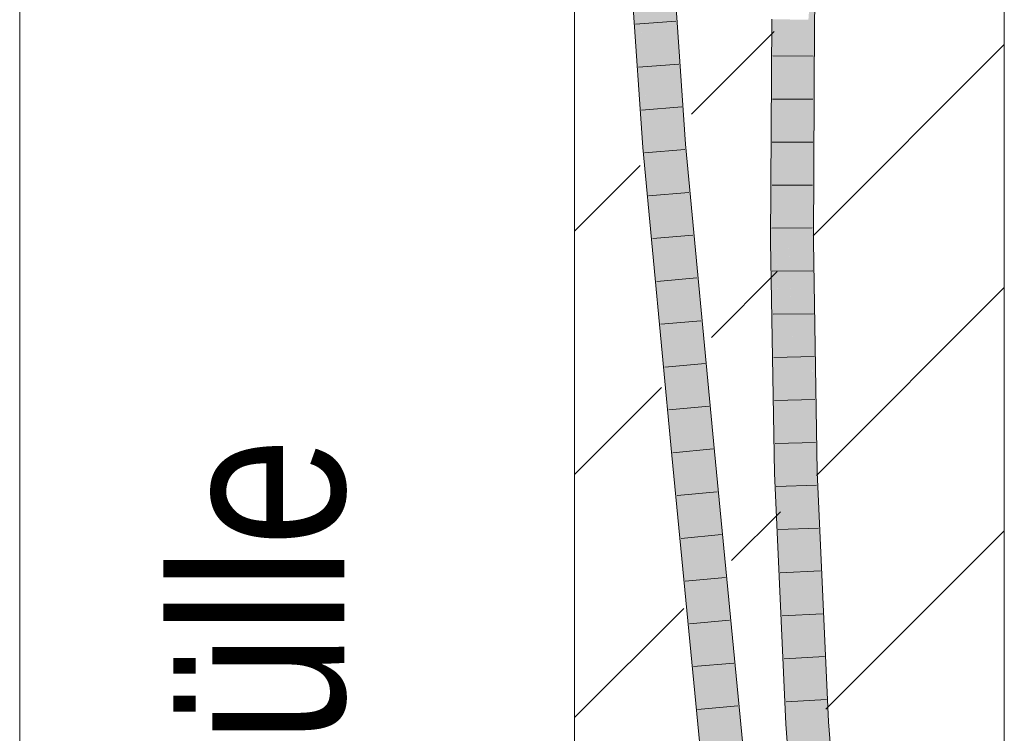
# Model space of a CAD drawing. Extents: x -420 to 300, y 62 to 1162.
# Tile 173 of 256: x 233.42 to 239.15, y 766.09 to 770.24. Entities that reach past the tile are written whole.
import ezdxf
from ezdxf.lldxf.tags import DXFTag

# ---------------------------------------------------------------- set-up
doc = ezdxf.new("R2010")
doc.units = 0
doc.layers.get('0').update_dxf_attribs({"lineweight": 35})
for name, color, linetype, lineweight, true_color in [('E_Detail_Beschriftung', 7, 'Continuous', 13, 0x009900), ('E_Detail_Wandschraffur', 7, 'Continuous', 5, 0xc0c0c0), ('E_Leerrohr 25-A06G9FCX8I', 7, 'Continuous', 9, 0xff8000), ('E_Leerrohr 25-Shading', 7, 'Continuous', 9, 0xff8000)]:
    doc.layers.add(name, color=color, linetype=linetype, lineweight=lineweight, true_color=true_color)
doc.layers.add('E_Detail_Linie_Text_Bem', color=7, linetype='Continuous', lineweight=13)
doc.styles.get("Standard").update_dxf_attribs({"font": 'ARIALN.TTF'})
tags = doc.linetypes.add('fein_strichliert', pattern=[4, 1, -2, 1]).pattern_tags.tags
tags[8:9] = [DXFTag(74, 4), DXFTag(75, 0), DXFTag(340, '0'), DXFTag(46, 0.0), DXFTag(50, 0.0), DXFTag(44, 0.0), DXFTag(45, 0.0)]
tags[6:7] = [DXFTag(74, 4), DXFTag(75, 0), DXFTag(340, '0'), DXFTag(46, 0.0), DXFTag(50, 0.0), DXFTag(44, 0.0), DXFTag(45, 0.0)]
tags[4:5] = [DXFTag(74, 4), DXFTag(75, 0), DXFTag(340, '0'), DXFTag(46, 0.0), DXFTag(50, 0.0), DXFTag(44, 0.0), DXFTag(45, 0.0)]
tags = doc.linetypes.add('fein_strichliert-A06G9FCV8I', pattern=[4, 1, -2, 1]).pattern_tags.tags
tags[8:9] = [DXFTag(74, 4), DXFTag(75, 0), DXFTag(340, '0'), DXFTag(46, 0.0), DXFTag(50, 0.0), DXFTag(44, 0.0), DXFTag(45, 0.0)]
tags[6:7] = [DXFTag(74, 4), DXFTag(75, 0), DXFTag(340, '0'), DXFTag(46, 0.0), DXFTag(50, 0.0), DXFTag(44, 0.0), DXFTag(45, 0.0)]
tags[4:5] = [DXFTag(74, 4), DXFTag(75, 0), DXFTag(340, '0'), DXFTag(46, 0.0), DXFTag(50, 0.0), DXFTag(44, 0.0), DXFTag(45, 0.0)]

# ---------------------------------------------------------------- blocks, each defined once
blk = doc.blocks.new('Shading-A06G9EZB8I', base_point=(236.9797, 757.7833))
at = {"layer": 'E_Leerrohr 25-Shading', "color": 43, "true_color": 0xd7ab7f}
for points in [[(236.9196, 771.2926), (237.0438, 769.4974), (237.0235, 770.3212), (237.0637, 769.499)], [(237.1328, 771.3026), (237.2565, 769.5147), (237.1769, 771.1949), (237.293, 769.5177)], [(238.0342, 770.2409), (238.0524, 770.7899), (238.0128, 770.2411), (238.015, 770.3389)], [(238.0436, 770.2408), (238.0524, 770.7899), (238.0342, 770.2409)], [(237.0637, 769.499), (237.0803, 769.5003), (237.0235, 770.3212)], [(238.015, 770.3389), (238.007, 770.2412), (238.0128, 770.2411)], [(237.8199, 768.9491), (237.808, 770.2433), (237.7894, 769.4468), (237.7936, 770.2435)], [(237.8225, 770.2432), (237.808, 770.2433), (237.8101, 770.0702), (237.8094, 770.0907)], [(237.8225, 770.2432), (237.8101, 770.0702), (237.8222, 770.07)], [(237.8237, 770.07), (237.8225, 770.2432), (237.8222, 770.07)], [(237.8268, 769.5986), (237.8302, 770.2431), (237.8225, 770.2432)], [(238.0128, 770.2411), (238.007, 770.2412), (238.0002, 768.9501)], [(238.0084, 768.9502), (238.0342, 770.2409), (238.0002, 768.9501), (238.0128, 770.2411)], [(238.0084, 768.9502), (238.0436, 770.2408), (238.0342, 770.2409)], [(238.0084, 768.9502), (238.0258, 768.9503), (238.0436, 770.2408), (238.0402, 769.606)], [(237.8094, 770.0907), (237.8199, 768.9491), (237.8215, 769.7483)], [(237.8101, 770.0702), (237.8215, 769.7483), (237.8222, 770.07)], [(237.8268, 769.5986), (237.8237, 770.07), (237.8215, 769.7483), (237.8222, 770.07)], [(237.8215, 769.7483), (237.8199, 768.9491), (237.8268, 769.5984), (237.8234, 768.9491)], [(237.8268, 769.5986), (237.8215, 769.7483), (237.8268, 769.5984)], [(238.0258, 768.9503), (238.0368, 768.9504), (238.0402, 769.606)], [(237.0438, 769.4974), (237.1119, 768.7755), (237.0637, 769.499)], [(237.1119, 768.7755), (237.0803, 769.5003), (237.0637, 769.499)], [(237.0803, 769.5003), (237.1119, 768.7755), (237.0885, 769.4134), (237.1769, 768.0862)], [(237.4252, 767.7265), (237.4616, 767.73), (237.2565, 769.5147), (237.293, 769.5177)], [(237.7894, 769.4468), (237.7868, 768.9489), (237.8113, 768.949)], [(237.8199, 768.9491), (237.7894, 769.4468), (237.8113, 768.949)], [(237.1769, 768.0862), (237.2127, 767.7063), (237.0885, 769.4134), (237.2492, 767.7097)], [(237.7868, 768.9489), (237.8286, 768.633), (237.8113, 768.949)], [(237.8457, 767.6056), (237.7868, 768.9489), (237.8092, 767.6044)], [(237.7868, 768.9489), (237.8457, 767.6056), (237.8286, 768.633), (237.8287, 768.6328)], [(237.8286, 768.633), (237.8199, 768.9491), (237.8113, 768.949)], [(237.8287, 768.6328), (237.8234, 768.9491), (237.8199, 768.9491)], [(238.0084, 768.9502), (238.0002, 768.9501), (238.0135, 768.145)], [(238.0195, 768.4911), (238.0258, 768.9503), (238.0086, 768.9272), (238.0084, 768.9502)], [(238.0159, 768.2254), (238.0195, 768.4911), (238.0088, 768.8871), (238.0086, 768.9272)], [(238.0272, 768.6191), (238.0258, 768.9503), (238.0214, 768.4164), (238.0195, 768.4911)], [(238.0272, 768.6191), (238.0368, 768.9504), (238.0258, 768.9503)], [(238.0368, 768.9504), (238.0272, 768.6191), (238.0425, 767.8055), (238.0302, 767.9507)], [(238.0368, 768.9504), (238.0425, 767.8055), (238.0419, 768.6446)], [(238.0088, 768.8871), (238.0135, 768.145), (238.0159, 768.2254)], [(238.0419, 768.6446), (238.0423, 768.1506), (238.0501, 768.1509)], [(238.0295, 768.0919), (238.0272, 768.6191), (238.0214, 768.4164)], [(238.0195, 768.4911), (238.0159, 768.2254), (238.0214, 768.4164)], [(238.0172, 768.1025), (238.0214, 768.4164), (238.0159, 768.2254)], [(238.0172, 768.1025), (238.0302, 767.9507), (238.0214, 768.4164), (238.0295, 768.0919)], [(238.0159, 768.2254), (238.0135, 768.145), (238.0172, 768.1025)], [(238.0172, 768.1025), (238.0135, 768.145), (238.0224, 767.6112)], [(238.0423, 768.1506), (238.0425, 767.8055), (238.0501, 768.1509), (238.059, 767.6124)], [(238.0302, 767.9507), (238.0172, 768.1025), (238.0316, 767.6115), (238.0224, 767.6112)], [(238.0316, 767.6115), (238.0427, 767.6118), (238.0302, 767.9507), (238.0425, 767.8055)], [(238.0427, 767.6118), (238.059, 767.6124), (238.0425, 767.8055)], [(237.6078, 765.8291), (237.6443, 765.8323), (237.4252, 767.7265), (237.4616, 767.73)], [(237.3953, 765.8107), (237.4317, 765.8138), (237.2127, 767.7063), (237.2492, 767.7097)], [(237.8457, 767.6056), (237.8092, 767.6044), (237.912, 766.1456), (237.8755, 766.1433)], [(238.0316, 767.6115), (238.0224, 767.6112), (238.0885, 766.1564)], [(238.0943, 766.1568), (238.0427, 767.6118), (238.0885, 766.1564), (238.0316, 767.6115)], [(238.125, 766.1587), (238.059, 767.6124), (238.0943, 766.1568), (238.0427, 767.6118)], [(237.912, 766.1456), (237.8755, 766.1433), (238.0369, 764.5026), (238.0004, 764.4995)], [(238.0943, 766.1568), (238.0885, 766.1564), (238.2131, 764.5175)], [(238.2495, 764.5205), (238.125, 766.1587), (238.2131, 764.5175), (238.0943, 766.1568)]]:
    blk.add_solid(points, dxfattribs=at)
at = {"layer": 'E_Leerrohr 25-Shading', "color": 31, "true_color": 0xfabd7f}
for points in [[(237.0803, 769.5003), (237.1684, 769.5075), (236.9562, 771.2943), (237.0445, 771.2985)], [(237.16, 769.6285), (237.1328, 771.3026), (237.0613, 771.0556), (237.069, 771.2147)], [(237.1328, 771.3026), (237.16, 769.6285), (237.2565, 769.5147), (237.1684, 769.5075)], [(237.8918, 768.9495), (237.8525, 770.2429), (237.8268, 769.5986), (237.8302, 770.2431)], [(237.8918, 768.9495), (237.9118, 768.9496), (237.8525, 770.2429), (237.9044, 770.2423)], [(237.9118, 768.9496), (237.9186, 770.2421), (237.9044, 770.2423)], [(238.007, 770.2412), (237.9186, 770.2421), (238.0002, 768.9501), (237.9118, 768.9496)], [(237.8268, 769.5986), (237.8234, 768.9491), (237.8497, 768.9492)], [(237.8918, 768.9495), (237.8268, 769.5986), (237.8497, 768.9492)], [(237.2492, 767.7097), (237.3372, 767.7181), (237.0803, 769.5003), (237.1684, 769.5075)], [(237.1684, 769.5075), (237.3372, 767.7181), (237.2565, 769.5147), (237.3714, 767.7214)], [(237.3714, 767.7214), (237.4252, 767.7265), (237.2565, 769.5147)], [(237.8234, 768.9491), (237.8834, 768.2227), (237.8497, 768.9492)], [(237.8287, 768.6328), (237.8834, 768.2227), (237.8234, 768.9491)], [(237.8834, 768.2227), (237.8918, 768.9495), (237.8497, 768.9492)], [(237.8918, 768.9495), (237.8834, 768.2227), (237.8946, 768.8807), (237.9341, 767.6084)], [(237.9252, 768.1414), (237.9118, 768.9496), (237.8918, 768.9495)], [(238.0135, 768.145), (238.0002, 768.9501), (237.9252, 768.1414), (237.9118, 768.9496)], [(237.9341, 767.6084), (237.9252, 768.1414), (237.8946, 768.8807)], [(237.8457, 767.6056), (237.885, 767.6069), (237.8287, 768.6328)], [(237.8287, 768.6328), (237.885, 767.6069), (237.8834, 768.2227), (237.9118, 767.6077)], [(237.9118, 767.6077), (237.9341, 767.6084), (237.8834, 768.2227)], [(238.0224, 767.6112), (238.0135, 768.145), (237.9341, 767.6084), (237.9252, 768.1414)], [(237.3372, 767.7181), (237.4386, 766.6647), (237.3714, 767.7214)], [(237.4386, 766.6647), (237.4252, 767.7265), (237.3714, 767.7214)], [(237.4252, 767.7265), (237.4386, 766.6647), (237.6034, 765.8287), (237.5198, 765.8215)], [(237.4252, 767.7265), (237.6034, 765.8287), (237.6078, 765.8291)], [(237.4317, 765.8138), (237.5198, 765.8215), (237.2492, 767.7097), (237.3372, 767.7181)], [(237.885, 767.6069), (237.8457, 767.6056), (237.9861, 766.1501), (237.912, 766.1456)], [(237.9861, 766.1501), (238.0002, 766.151), (237.885, 767.6069), (237.9118, 767.6077)], [(238.0002, 766.151), (237.9341, 767.6084), (237.9118, 767.6077)], [(238.0224, 767.6112), (237.9341, 767.6084), (238.0885, 766.1564), (238.0002, 766.151)], [(238.125, 764.51), (237.9861, 766.1501), (238.0369, 764.5026), (237.912, 766.1456)], [(238.125, 764.51), (238.0002, 766.151), (237.9861, 766.1501)], [(238.0885, 766.1564), (238.0002, 766.151), (238.2131, 764.5175), (238.125, 764.51)]]:
    blk.add_solid(points, dxfattribs=at)
blk = doc.blocks.new('Referenz-A06G9FD38I')
at = {"layer": 'E_Detail_Linie_Text_Bem', "linetype": 'fein_strichliert-A06G9FCV8I', "ltscale": 0.65}
blk.add_line((233.4185, 756.7316), (233.4185, 809.6109), dxfattribs=at)
at = {"layer": 'E_Detail_Linie_Text_Bem', "linetype": 'Continuous', "ltscale": 0.13}
for p, q in [((239.1469, 797.5396), (239.1469, 757.5396)), ((236.6469, 757.5396), (236.6469, 785.5396))]:
    blk.add_line(p, q, dxfattribs=at)
at = {"layer": 'E_Detail_Wandschraffur', "linetype": 'fein_strichliert', "ltscale": 0.13}
for p, q in [((237.3276, 769.6919), (237.808, 770.1723)), ((236.6469, 769.0112), (237.0293, 769.3936)), ((238.0535, 767.5894), (239.1469, 768.6828)), ((237.56, 767.0959), (237.8439, 767.3798)), ((236.6469, 766.1828), (237.2819, 766.8177))]:
    blk.add_line(p, q, dxfattribs=at)
at = {"layer": 'E_Detail_Wandschraffur', "linetype": 'ByBlock', "ltscale": 0.13}
for p, q in [((238.0346, 768.9846), (239.1469, 770.097)), ((237.4438, 768.3939), (237.826, 768.776)), ((236.6469, 767.597), (237.1519, 768.1019)), ((238.1089, 766.2306), (239.1469, 767.2685))]:
    blk.add_line(p, q, dxfattribs=at)
at = {"layer": 'E_Leerrohr 25-A06G9FCX8I', "linetype": 'Continuous', "ltscale": 0.13}
for p, q in [((238.0647, 771.5515), (238.0436, 770.2408)), ((237.0438, 769.4974), (236.9196, 771.2926)), ((237.293, 769.5177), (237.1693, 771.3043)), ((237.7936, 770.2435), (237.7868, 768.9489)), ((238.0436, 770.2408), (238.0368, 768.9504)), ((237.2361, 770.2318), (237.0016, 770.216)), ((237.8, 770.0303), (238.035, 770.0284)), ((237.2533, 769.983), (237.0189, 769.966)), ((237.2705, 769.7342), (237.0362, 769.716)), ((237.7986, 769.7799), (238.0336, 769.7788)), ((237.2127, 767.7063), (237.0438, 769.4974)), ((237.4616, 767.73), (237.293, 769.5177)), ((237.7973, 769.5295), (238.0323, 769.5292)), ((237.2885, 769.4854), (237.0543, 769.4661)), ((237.796, 769.2792), (238.031, 769.2795)), ((237.312, 769.2367), (237.0778, 769.217)), ((237.3354, 768.988), (237.1013, 768.9679)), ((237.7947, 769.0288), (238.0297, 769.0299)), ((237.7868, 768.9489), (237.8092, 767.6044)), ((238.0368, 768.9504), (238.059, 767.6123)), ((237.7971, 768.7783), (238.0321, 768.7805)), ((237.3589, 768.7393), (237.1248, 768.7188)), ((237.8013, 768.5278), (238.0363, 768.5311)), ((237.3823, 768.4906), (237.1483, 768.4697)), ((237.4058, 768.242), (237.1718, 768.2206)), ((237.8054, 768.2772), (238.0404, 768.2816)), ((237.8096, 768.0267), (238.0446, 768.0322)), ((237.4292, 767.9933), (237.1953, 767.9715)), ((237.8138, 767.7762), (238.0487, 767.7828)), ((237.4527, 767.7446), (237.2188, 767.7223)), ((237.6443, 765.8323), (237.4616, 767.73)), ((237.3953, 765.8107), (237.2127, 767.7063)), ((237.8092, 767.6044), (237.8755, 766.1433)), ((238.059, 767.6123), (238.125, 766.1587)), ((237.4766, 767.4957), (237.2427, 767.4736)), ((237.8202, 767.5257), (238.0551, 767.5335)), ((237.8316, 767.2754), (238.0664, 767.2844)), ((237.5006, 767.2467), (237.2666, 767.2249)), ((237.843, 767.025), (238.0777, 767.0352)), ((237.5246, 766.9977), (237.2906, 766.9762)), ((237.5486, 766.7487), (237.3145, 766.7274)), ((237.8543, 766.7747), (238.089, 766.7861)), ((237.8657, 766.5243), (238.1003, 766.537)), ((237.5725, 766.4997), (237.3385, 766.4787)), ((237.8771, 766.274), (238.1116, 766.2878)), ((237.5965, 766.2508), (237.3624, 766.23)), ((237.8755, 766.1433), (238.0004, 764.4995)), ((238.125, 766.1587), (238.2495, 764.5205))]:
    blk.add_line(p, q, dxfattribs=at)
at = {"layer": 'E_Detail_Beschriftung', "linetype": 'Continuous', "ltscale": 0.13, "insert": (234.308, 762.1454), "char_height": 1, "attachment_point": 1, "rotation": 90}
blk.add_mtext('{\\fArial Narrow;4x Endtülle}', dxfattribs=at)

msp = doc.modelspace()

# ---------------------------------------------------------------- block references
at = {"color": 8, "lineweight": 25, "ltscale": 0.25, "true_color": 0x808080}
msp.add_blockref('Referenz-A06G9FD38I', (0, 0), dxfattribs=at)
msp.add_blockref('Shading-A06G9EZB8I', (236.9797, 757.7833))

doc.saveas('drawing.dxf')
